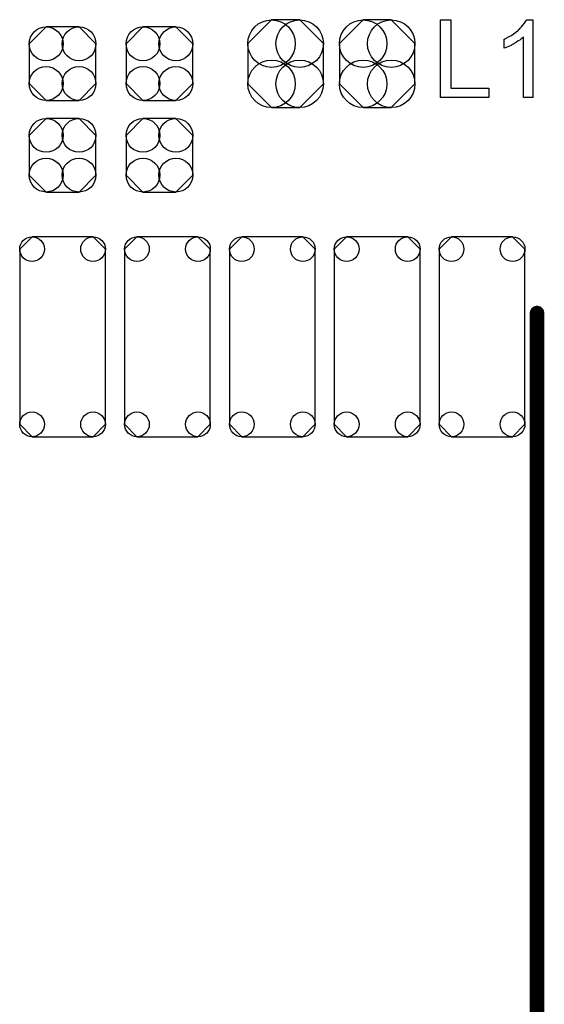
# Model space of a CAD drawing. Extents: x -0.07 to 0.95, y -0.15 to 1.54.
# Tile 10 of 13: x 0.43 to 0.65, y 0.76 to 1.16. Entities that reach past the tile are written whole.
import ezdxf

# ---------------------------------------------------------------- set-up
doc = ezdxf.new("R2010")
doc.units = 0
doc.layers.get('0').update_dxf_attribs({"linetype": 'CONTINUOUS'})
doc.layers.add('gto', color=2, linetype='CONTINUOUS')
doc.layers.add('gts', color=1, linetype='CONTINUOUS')

# ---------------------------------------------------------------- blocks, each defined once
blk = doc.blocks.new('D33')
at = {"const_width": 0.003}
blk.add_lwpolyline([(-0.0015, 0, 1), (0.0015, 0, 1)], format="xyb", close=True, dxfattribs=at)
blk = doc.blocks.new('D71')
blk.add_lwpolyline([(0.0068, 0.0152), (-0.0068, 0.0152), (-0.0138, 0.0082), (-0.0138, -0.0082), (-0.0068, -0.0152), (0.0068, -0.0152), (0.0138, -0.0082), (0.0138, 0.0082)], close=True)
for centre in [(-0.0068, 0.0082), (0.0068, 0.0082), (-0.0068, -0.0082), (0.0068, -0.0082)]:
    blk.add_circle(centre, 0.007)
blk = doc.blocks.new('D74')
blk.add_lwpolyline([(-0.0156, 0.0083), (-0.0156, -0.0083), (-0.0058, -0.0181), (0.0058, -0.0181), (0.0156, -0.0083), (0.0156, 0.0083), (0.0058, 0.0181), (-0.0058, 0.0181)], close=True)
for centre in [(-0.0058, 0.0083), (0.0058, 0.0083), (-0.0058, -0.0083), (0.0058, -0.0083)]:
    blk.add_circle(centre, 0.0098)
blk = doc.blocks.new('D75')
blk.add_lwpolyline([(0.0126, 0.0413), (-0.0126, 0.0413), (-0.0177, 0.0362), (-0.0177, -0.0362), (-0.0126, -0.0413), (0.0126, -0.0413), (0.0177, -0.0362), (0.0177, 0.0362)], close=True)
for centre in [(-0.0126, 0.0362), (0.0126, 0.0362), (-0.0126, -0.0362), (0.0126, -0.0362)]:
    blk.add_circle(centre, 0.0051)

msp = doc.modelspace()

# ---------------------------------------------------------------- linework, layer by layer
at = {"layer": 'gto', "color": 2}
for points in [[(0.6083, 1.1338), (0.624, 1.1338), (0.624, 1.13), (0.604, 1.13), (0.604, 1.162), (0.6083, 1.162), (0.6083, 1.1338)], [(0.6422, 1.13), (0.6383, 1.13), (0.6383, 1.155), (0.6382, 1.1549), (0.638, 1.1548), (0.6377, 1.1545), (0.6373, 1.1542), (0.6368, 1.1537), (0.6361, 1.1533), (0.6354, 1.1528), (0.6345, 1.1523), (0.6345, 1.1523), (0.6344, 1.1522), (0.6342, 1.152), (0.6337, 1.1518), (0.6332, 1.1515), (0.6325, 1.1512), (0.6318, 1.1509), (0.6311, 1.1506), (0.6304, 1.1503), (0.6304, 1.1541), (0.6305, 1.1541), (0.6306, 1.1542), (0.6308, 1.1542), (0.631, 1.1543), (0.6313, 1.1545), (0.6316, 1.1547), (0.6324, 1.1551), (0.6333, 1.1556), (0.6342, 1.1563), (0.6352, 1.157), (0.6362, 1.1578), (0.6362, 1.1579), (0.6362, 1.1579), (0.6364, 1.158), (0.6366, 1.1582), (0.637, 1.1586), (0.6375, 1.1592), (0.6381, 1.1598), (0.6387, 1.1606), (0.6392, 1.1613), (0.6397, 1.1621), (0.6422, 1.1621), (0.6422, 1.13)]]:
    msp.add_lwpolyline(points, dxfattribs=at)
at = {"layer": 'gto', "color": 2, "const_width": 0.006}
msp.add_lwpolyline([(0.6439, 0.6591), (0.6439, 1.0409)], dxfattribs=at)

# ---------------------------------------------------------------- block references
at = {"layer": 'gto'}
msp.add_blockref('D33', (0.6439, 1.0409), dxfattribs=at)
at = {"layer": 'gts'}
for name, p in [('D74', (0.5401, 1.1439)), ('D74', (0.5779, 1.1439)), ('D71', (0.448, 1.1439)), ('D71', (0.488, 1.1439)), ('D71', (0.448, 1.1061)), ('D71', (0.488, 1.1061)), ('D75', (0.448, 1.0311)), ('D75', (0.4913, 1.0311)), ('D75', (0.5346, 1.0311)), ('D75', (0.5779, 1.0311)), ('D75', (0.6212, 1.0311))]:
    msp.add_blockref(name, p, dxfattribs=at)

doc.saveas('drawing.dxf')
